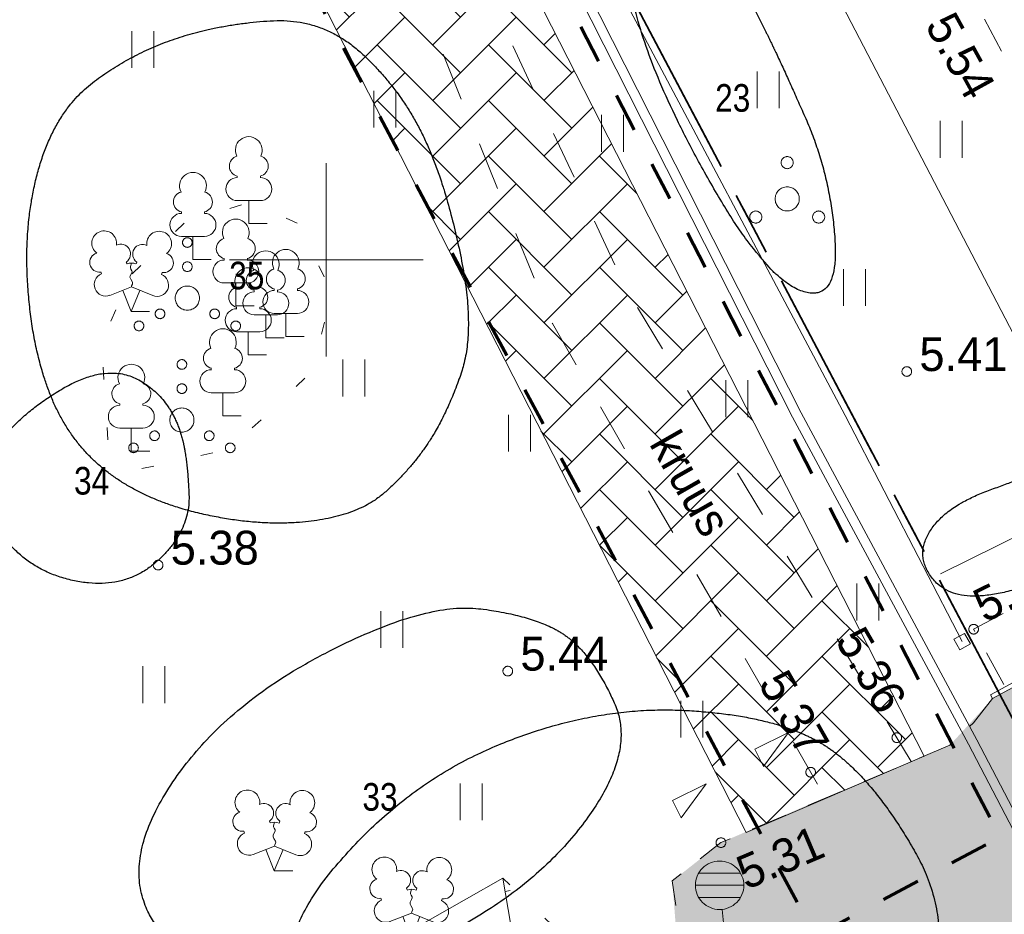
# Model space of a CAD drawing. Header units: metres. Extents: x 538891 to 1080079, y 6588829 to 13178720.
# Tile 248 of 256: x 540044 to 540064, y 6589086 to 6589105. Entities that reach past the tile are written whole.
import ezdxf

# ---------------------------------------------------------------- set-up
doc = ezdxf.new("R2010")
doc.units = ezdxf.units.M
doc.header["$LTSCALE"] = 0.4
for name, pattern in [('ASFBET', [3.125, 1.875, -1.25]), ('KATASTRIPIIR', [17.5, 10, -2.5, 2.5, -2.5]), ('KOLVIK', [3.125, 0.625, -2.5]), ('KRUUSKILL', [5, 2.5, -2.5]), ('NOLVAALL', [3, 0.5, -2.5]), ('VW-02 Medium Dashed', [4, 2, -2])]:
    doc.linetypes.add(name, pattern=pattern)
for name, color, linetype in [('DENDRO', 7, 'Continuous'), ('GEO', 7, 'Continuous'), ('KINO_ASENDIPLAAN', 7, 'Continuous'), ('KINO_PINNAKATTED 2', 7, 'Continuous'), ('TEED. LIIKLUS JA TEERAJATISED', 7, 'Continuous')]:
    doc.layers.add(name, color=color, linetype=linetype)
doc.styles.add('Arial Narrow', font='ARIALN.TTF')
doc.styles.add('HK Explorer Book', font='txt')
doc.linetypes.add('-K-', pattern='A,25,-2,-3.025171,["K",HK Explorer Book,S=3.5,R=0,X=-3.025171,Y=-1.75],-2.474829,25,-7.5', length=65)
doc.linetypes.add('-SK-', pattern='A,25,-0.25,-5.975415,["SK",HK Explorer Book,S=3.5,R=0,X=-5.975415,Y=-1.75],-1.274585,25,-7.5', length=65)
doc.linetypes.add('EP_KBL', pattern='A,0,[1,EP_KBL.shx,S=1,R=0,X=0,Y=-0.5],-18.999', length=18.999)
doc.linetypes.add('HEKK', pattern='A,0,[1,HEKK.shx,S=1,R=0,X=0,Y=-0.9],-10.4', length=10.4)
doc.linetypes.add('VO_AED', pattern='A,0,[1,VO_AED.shx,S=1,R=0,X=0,Y=-1.5],-26.4985', length=26.4985)

# ---------------------------------------------------------------- blocks, each defined once
blk = doc.blocks.new('VARPOS')
at = {"color": 7, "linetype": 'Continuous', "lineweight": 9}
for p, q in [((-0.25, 0.25), (-0.25, -0.25)), ((-0.25, 0.25), (0.25, 0.25)), ((0.25, 0.25), (0.25, -0.25)), ((-0.25, -0.25), (0.25, -0.25))]:
    blk.add_line(p, q, dxfattribs=at)
blk = doc.blocks.new('REKAEV')
at = {"color": 8, "linetype": 'Continuous', "lineweight": 9, "true_color": 0x7d7d7d}
for p, q in [((0.86, 0.5), (-0.86, 0.5)), ((-1, 0), (1, 0)), ((0.86, -0.5), (-0.86, -0.5))]:
    blk.add_line(p, q, dxfattribs=at)
at = {"color": 8, "linetype": 'Continuous', "lineweight": 9, "true_color": 0x7d7d7d, "flags": 128}
blk.add_lwpolyline([(1, 0), (0.995, -0.098), (0.981, -0.195), (0.957, -0.29), (0.924, -0.383), (0.882, -0.471), (0.831, -0.556), (0.773, -0.634), (0.707, -0.707), (0.634, -0.773), (0.556, -0.831), (0.471, -0.882), (0.383, -0.924), (0.29, -0.957), (0.195, -0.981), (0.098, -0.995), (0, -1), (-0.098, -0.995), (-0.195, -0.981), (-0.29, -0.957), (-0.383, -0.924), (-0.471, -0.882), (-0.556, -0.831), (-0.634, -0.773), (-0.707, -0.707), (-0.773, -0.634), (-0.831, -0.556), (-0.882, -0.471), (-0.924, -0.383), (-0.957, -0.29), (-0.981, -0.195), (-0.995, -0.098), (-1, 0), (-0.995, 0.098), (-0.981, 0.195), (-0.957, 0.29), (-0.924, 0.383), (-0.882, 0.471), (-0.831, 0.556), (-0.773, 0.634), (-0.707, 0.707), (-0.634, 0.773), (-0.556, 0.831), (-0.471, 0.882), (-0.383, 0.924), (-0.29, 0.957), (-0.195, 0.981), (-0.098, 0.995), (0, 1), (0.098, 0.995), (0.195, 0.981), (0.29, 0.957), (0.383, 0.924), (0.471, 0.882), (0.556, 0.831), (0.634, 0.773), (0.707, 0.707), (0.773, 0.634), (0.831, 0.556), (0.882, 0.471), (0.924, 0.383), (0.957, 0.29), (0.981, 0.195), (0.995, 0.098)], close=True, dxfattribs=at)
blk = doc.blocks.new('PQQSAS')
at = {"color": 252, "linetype": 'Continuous', "lineweight": 9, "true_color": 0x888888, "flags": 128}
for points in [[(0.25, 1.5), (0.249, 1.475), (0.245, 1.451), (0.239, 1.427), (0.231, 1.404), (0.22, 1.382), (0.208, 1.361), (0.193, 1.341), (0.177, 1.323), (0.159, 1.307), (0.139, 1.292), (0.118, 1.28), (0.096, 1.269), (0.073, 1.261), (0.049, 1.255), (0.025, 1.251), (0, 1.25), (-0.025, 1.251), (-0.049, 1.255), (-0.073, 1.261), (-0.096, 1.269), (-0.118, 1.28), (-0.139, 1.292), (-0.159, 1.307), (-0.177, 1.323), (-0.193, 1.341), (-0.208, 1.361), (-0.22, 1.382), (-0.231, 1.404), (-0.239, 1.427), (-0.245, 1.451), (-0.249, 1.475), (-0.25, 1.5), (-0.249, 1.525), (-0.245, 1.549), (-0.239, 1.573), (-0.231, 1.596), (-0.22, 1.618), (-0.208, 1.639), (-0.193, 1.659), (-0.177, 1.677), (-0.159, 1.693), (-0.139, 1.708), (-0.118, 1.72), (-0.096, 1.731), (-0.073, 1.739), (-0.049, 1.745), (-0.025, 1.749), (0, 1.75), (0.025, 1.749), (0.049, 1.745), (0.073, 1.739), (0.096, 1.731), (0.118, 1.72), (0.139, 1.708), (0.159, 1.693), (0.177, 1.677), (0.193, 1.659), (0.208, 1.639), (0.22, 1.618), (0.231, 1.596), (0.239, 1.573), (0.245, 1.549), (0.249, 1.525)], [(0.5, 0), (0.498, -0.049), (0.49, -0.098), (0.478, -0.145), (0.462, -0.191), (0.441, -0.236), (0.416, -0.278), (0.387, -0.317), (0.354, -0.354), (0.317, -0.387), (0.278, -0.416), (0.236, -0.441), (0.191, -0.462), (0.145, -0.478), (0.098, -0.49), (0.049, -0.498), (0, -0.5), (-0.049, -0.498), (-0.098, -0.49), (-0.145, -0.478), (-0.191, -0.462), (-0.236, -0.441), (-0.278, -0.416), (-0.317, -0.387), (-0.354, -0.354), (-0.387, -0.317), (-0.416, -0.278), (-0.441, -0.236), (-0.462, -0.191), (-0.478, -0.145), (-0.49, -0.098), (-0.498, -0.049), (-0.5, 0), (-0.498, 0.049), (-0.49, 0.098), (-0.478, 0.145), (-0.462, 0.191), (-0.441, 0.236), (-0.416, 0.278), (-0.387, 0.317), (-0.354, 0.354), (-0.317, 0.387), (-0.278, 0.416), (-0.236, 0.441), (-0.191, 0.462), (-0.145, 0.478), (-0.098, 0.49), (-0.049, 0.498), (0, 0.5), (0.049, 0.498), (0.098, 0.49), (0.145, 0.478), (0.191, 0.462), (0.236, 0.441), (0.278, 0.416), (0.317, 0.387), (0.354, 0.354), (0.387, 0.317), (0.416, 0.278), (0.441, 0.236), (0.462, 0.191), (0.478, 0.145), (0.49, 0.098), (0.498, 0.049)], [(-1.05, -0.75), (-1.051, -0.775), (-1.055, -0.799), (-1.061, -0.823), (-1.069, -0.846), (-1.08, -0.868), (-1.092, -0.889), (-1.107, -0.909), (-1.123, -0.927), (-1.141, -0.943), (-1.161, -0.958), (-1.182, -0.97), (-1.204, -0.981), (-1.227, -0.989), (-1.251, -0.995), (-1.275, -0.999), (-1.3, -1), (-1.325, -0.999), (-1.349, -0.995), (-1.373, -0.989), (-1.396, -0.981), (-1.418, -0.97), (-1.439, -0.958), (-1.459, -0.943), (-1.477, -0.927), (-1.493, -0.909), (-1.508, -0.889), (-1.52, -0.868), (-1.531, -0.846), (-1.539, -0.823), (-1.545, -0.799), (-1.549, -0.775), (-1.55, -0.75), (-1.549, -0.725), (-1.545, -0.701), (-1.539, -0.677), (-1.531, -0.654), (-1.52, -0.632), (-1.508, -0.611), (-1.493, -0.591), (-1.477, -0.573), (-1.459, -0.557), (-1.439, -0.542), (-1.418, -0.53), (-1.396, -0.519), (-1.373, -0.511), (-1.349, -0.505), (-1.325, -0.501), (-1.3, -0.5), (-1.275, -0.501), (-1.251, -0.505), (-1.227, -0.511), (-1.204, -0.519), (-1.182, -0.53), (-1.161, -0.542), (-1.141, -0.557), (-1.123, -0.573), (-1.107, -0.591), (-1.092, -0.611), (-1.08, -0.632), (-1.069, -0.654), (-1.061, -0.677), (-1.055, -0.701), (-1.051, -0.725)], [(1.55, -0.75), (1.549, -0.775), (1.545, -0.799), (1.539, -0.823), (1.531, -0.846), (1.52, -0.868), (1.508, -0.889), (1.493, -0.909), (1.477, -0.927), (1.459, -0.943), (1.439, -0.958), (1.418, -0.97), (1.396, -0.981), (1.373, -0.989), (1.349, -0.995), (1.325, -0.999), (1.3, -1), (1.275, -0.999), (1.251, -0.995), (1.227, -0.989), (1.204, -0.981), (1.182, -0.97), (1.161, -0.958), (1.141, -0.943), (1.123, -0.927), (1.107, -0.909), (1.092, -0.889), (1.08, -0.868), (1.069, -0.846), (1.061, -0.823), (1.055, -0.799), (1.051, -0.775), (1.05, -0.75), (1.051, -0.725), (1.055, -0.701), (1.061, -0.677), (1.069, -0.654), (1.08, -0.632), (1.092, -0.611), (1.107, -0.591), (1.123, -0.573), (1.141, -0.557), (1.161, -0.542), (1.182, -0.53), (1.204, -0.519), (1.227, -0.511), (1.251, -0.505), (1.275, -0.501), (1.3, -0.5), (1.325, -0.501), (1.349, -0.505), (1.373, -0.511), (1.396, -0.519), (1.418, -0.53), (1.439, -0.542), (1.459, -0.557), (1.477, -0.573), (1.493, -0.591), (1.508, -0.611), (1.52, -0.632), (1.531, -0.654), (1.539, -0.677), (1.545, -0.701), (1.549, -0.725)]]:
    blk.add_lwpolyline(points, close=True, dxfattribs=at)
blk = doc.blocks.new('LEHTP2')
at = {"color": 252, "linetype": 'Continuous', "lineweight": 9, "true_color": 0x888888}
for p, q in [((-0.17, 1.98), (-0.2, 2.05)), ((0.2, 1.97), (0.23, 2.05)), ((-1.23, 1.56), (-1.26, 1.64)), ((1.25, 1.54), (1.28, 1.62)), ((-0.88, 0.67), (0.01, 1.02)), ((0, 0), (-0.35, 0.88)), ((0, 0), (0.36, 0.88)), ((0.01, 1.02), (0.89, 0.66)), ((0.76, 0), (0, 0))]:
    blk.add_line(p, q, dxfattribs=at)
at = {"color": 252, "linetype": 'Continuous', "lineweight": 9, "true_color": 0x888888, "flags": 128}
blk.add_lwpolyline([(0.01, 2.01), (-0.03, 1.86), (-0.03, 1.82), (-0.01, 1.76), (0.03, 1.69), (0.04, 1.65), (0.01, 1.58), (-0.04, 1.48), (-0.05, 1.43), (-0.04, 1.4), (-0.02, 1.34), (0.05, 1.22), (0.06, 1.18), (0.05, 1.14), (0.02, 1.07), (0.01, 1.02)], dxfattribs=at)
at = {"color": 252, "linetype": 'Continuous', "lineweight": 9, "true_color": 0x888888}
for centre, radius, start, end in [((-1.114, 2.828), 0.512, 111.5027, 232.5173), ((-1.114, 2.828), 0.512, 350.4856, 111.5002), ((1.158, 2.811), 0.512, 67.6168, 188.6314), ((1.158, 2.811), 0.512, 306.5997, 67.6143), ((-0.429, 2.384), 0.403, 305.1345, 116.705), ((0.465, 2.377), 0.403, 62.412, 233.9825), ((-1.312, 2.036), 0.403, 106.2979, 277.8684), ((1.344, 2.015), 0.403, 261.2486, 72.8191), ((0.008, 1.535), 0.475, 66.7655, 111.5015), ((-1.053, 1.117), 0.475, 111.5014, 291.5004), ((1.07, 1.101), 0.475, 247.6166, 67.6155)]:
    blk.add_arc(centre, radius, start, end, dxfattribs=at)
blk = doc.blocks.new('LEHTP1')
at = {"color": 252, "linetype": 'Continuous', "lineweight": 9, "true_color": 0x888888}
for p, q in [((-0.48, 1.96), (-0.48, 1.9)), ((0.48, 1.96), (0.48, 1.9)), ((0.48, 0.95), (-0.48, 0.95)), ((0, 0), (0, 0.95)), ((0.76, 0), (0, 0))]:
    blk.add_line(p, q, dxfattribs=at)
for centre, radius, start, end in [((0, 3.04), 0.554, 332.5799, 207.4201), ((-0.38, 2.375), 0.425, 105.2441, 257.079), ((0.38, 2.375), 0.425, 282.921, 74.7559), ((-0.475, 1.425), 0.475, 90, 270), ((0.475, 1.425), 0.475, 270, 90)]:
    blk.add_arc(centre, radius, start, end, dxfattribs=at)
blk = doc.blocks.new('VKORIS')
at = {"color": 7, "linetype": 'Continuous', "lineweight": 9}
for p, q in [((0, 4), (0, -4)), ((-4, 0), (4, 0))]:
    blk.add_line(p, q, dxfattribs=at)
blk = doc.blocks.new('VQSA')
at = {"color": 7, "linetype": 'Continuous', "lineweight": 9, "flags": 128}
for points in [[(0.2, 2.3), (0.199, 2.28), (0.196, 2.261), (0.191, 2.242), (0.185, 2.223), (0.176, 2.206), (0.166, 2.189), (0.155, 2.173), (0.141, 2.159), (0.127, 2.145), (0.111, 2.134), (0.094, 2.124), (0.077, 2.115), (0.058, 2.109), (0.039, 2.104), (0.02, 2.101), (0, 2.1), (-0.02, 2.101), (-0.039, 2.104), (-0.058, 2.109), (-0.077, 2.115), (-0.094, 2.124), (-0.111, 2.134), (-0.127, 2.145), (-0.141, 2.159), (-0.155, 2.173), (-0.166, 2.189), (-0.176, 2.206), (-0.185, 2.223), (-0.191, 2.242), (-0.196, 2.261), (-0.199, 2.28), (-0.2, 2.3), (-0.199, 2.32), (-0.196, 2.339), (-0.191, 2.358), (-0.185, 2.377), (-0.176, 2.394), (-0.166, 2.411), (-0.155, 2.427), (-0.141, 2.441), (-0.127, 2.455), (-0.111, 2.466), (-0.094, 2.476), (-0.077, 2.485), (-0.058, 2.491), (-0.039, 2.496), (-0.02, 2.499), (0, 2.5), (0.02, 2.499), (0.039, 2.496), (0.058, 2.491), (0.077, 2.485), (0.094, 2.476), (0.111, 2.466), (0.127, 2.455), (0.141, 2.441), (0.155, 2.427), (0.166, 2.411), (0.176, 2.394), (0.185, 2.377), (0.191, 2.358), (0.196, 2.339), (0.199, 2.32)], [(0.2, 1.3), (0.199, 1.28), (0.196, 1.261), (0.191, 1.242), (0.185, 1.223), (0.176, 1.206), (0.166, 1.189), (0.155, 1.173), (0.141, 1.159), (0.127, 1.145), (0.111, 1.134), (0.094, 1.124), (0.077, 1.115), (0.058, 1.109), (0.039, 1.104), (0.02, 1.101), (0, 1.1), (-0.02, 1.101), (-0.039, 1.104), (-0.058, 1.109), (-0.077, 1.115), (-0.094, 1.124), (-0.111, 1.134), (-0.127, 1.145), (-0.141, 1.159), (-0.155, 1.173), (-0.166, 1.189), (-0.176, 1.206), (-0.185, 1.223), (-0.191, 1.242), (-0.196, 1.261), (-0.199, 1.28), (-0.2, 1.3), (-0.199, 1.32), (-0.196, 1.339), (-0.191, 1.358), (-0.185, 1.377), (-0.176, 1.394), (-0.166, 1.411), (-0.155, 1.427), (-0.141, 1.441), (-0.127, 1.455), (-0.111, 1.466), (-0.094, 1.476), (-0.077, 1.485), (-0.058, 1.491), (-0.039, 1.496), (-0.02, 1.499), (0, 1.5), (0.02, 1.499), (0.039, 1.496), (0.058, 1.491), (0.077, 1.485), (0.094, 1.476), (0.111, 1.466), (0.127, 1.455), (0.141, 1.441), (0.155, 1.427), (0.166, 1.411), (0.176, 1.394), (0.185, 1.377), (0.191, 1.358), (0.196, 1.339), (0.199, 1.32)], [(0.5, 0), (0.498, -0.049), (0.49, -0.098), (0.478, -0.145), (0.462, -0.191), (0.441, -0.236), (0.416, -0.278), (0.387, -0.317), (0.354, -0.354), (0.317, -0.387), (0.278, -0.416), (0.236, -0.441), (0.191, -0.462), (0.145, -0.478), (0.098, -0.49), (0.049, -0.498), (0, -0.5), (-0.049, -0.498), (-0.098, -0.49), (-0.145, -0.478), (-0.191, -0.462), (-0.236, -0.441), (-0.278, -0.416), (-0.317, -0.387), (-0.354, -0.354), (-0.387, -0.317), (-0.416, -0.278), (-0.441, -0.236), (-0.462, -0.191), (-0.478, -0.145), (-0.49, -0.098), (-0.498, -0.049), (-0.5, 0), (-0.498, 0.049), (-0.49, 0.098), (-0.478, 0.145), (-0.462, 0.191), (-0.441, 0.236), (-0.416, 0.278), (-0.387, 0.317), (-0.354, 0.354), (-0.317, 0.387), (-0.278, 0.416), (-0.236, 0.441), (-0.191, 0.462), (-0.145, 0.478), (-0.098, 0.49), (-0.049, 0.498), (0, 0.5), (0.049, 0.498), (0.098, 0.49), (0.145, 0.478), (0.191, 0.462), (0.236, 0.441), (0.278, 0.416), (0.317, 0.387), (0.354, 0.354), (0.387, 0.317), (0.416, 0.278), (0.441, 0.236), (0.462, 0.191), (0.478, 0.145), (0.49, 0.098), (0.498, 0.049)], [(-0.93, -0.65), (-0.931, -0.67), (-0.934, -0.689), (-0.939, -0.708), (-0.945, -0.727), (-0.954, -0.744), (-0.964, -0.761), (-0.975, -0.777), (-0.989, -0.791), (-1.003, -0.805), (-1.019, -0.816), (-1.036, -0.826), (-1.053, -0.835), (-1.072, -0.841), (-1.091, -0.846), (-1.11, -0.849), (-1.13, -0.85), (-1.15, -0.849), (-1.169, -0.846), (-1.188, -0.841), (-1.207, -0.835), (-1.224, -0.826), (-1.241, -0.816), (-1.257, -0.805), (-1.271, -0.791), (-1.285, -0.777), (-1.296, -0.761), (-1.306, -0.744), (-1.315, -0.727), (-1.321, -0.708), (-1.326, -0.689), (-1.329, -0.67), (-1.33, -0.65), (-1.329, -0.63), (-1.326, -0.611), (-1.321, -0.592), (-1.315, -0.573), (-1.306, -0.556), (-1.296, -0.539), (-1.285, -0.523), (-1.271, -0.509), (-1.257, -0.495), (-1.241, -0.484), (-1.224, -0.474), (-1.207, -0.465), (-1.188, -0.459), (-1.169, -0.454), (-1.15, -0.451), (-1.13, -0.45), (-1.11, -0.451), (-1.091, -0.454), (-1.072, -0.459), (-1.053, -0.465), (-1.036, -0.474), (-1.019, -0.484), (-1.003, -0.495), (-0.989, -0.509), (-0.975, -0.523), (-0.964, -0.539), (-0.954, -0.556), (-0.945, -0.573), (-0.939, -0.592), (-0.934, -0.611), (-0.931, -0.63)], [(1.33, -0.65), (1.329, -0.67), (1.326, -0.689), (1.321, -0.708), (1.315, -0.727), (1.306, -0.744), (1.296, -0.761), (1.285, -0.777), (1.271, -0.791), (1.257, -0.805), (1.241, -0.816), (1.224, -0.826), (1.207, -0.835), (1.188, -0.841), (1.169, -0.846), (1.15, -0.849), (1.13, -0.85), (1.11, -0.849), (1.091, -0.846), (1.072, -0.841), (1.053, -0.835), (1.036, -0.826), (1.019, -0.816), (1.003, -0.805), (0.989, -0.791), (0.975, -0.777), (0.964, -0.761), (0.954, -0.744), (0.945, -0.727), (0.939, -0.708), (0.934, -0.689), (0.931, -0.67), (0.93, -0.65), (0.931, -0.63), (0.934, -0.611), (0.939, -0.592), (0.945, -0.573), (0.954, -0.556), (0.964, -0.539), (0.975, -0.523), (0.989, -0.509), (1.003, -0.495), (1.019, -0.484), (1.036, -0.474), (1.053, -0.465), (1.072, -0.459), (1.091, -0.454), (1.11, -0.451), (1.13, -0.45), (1.15, -0.451), (1.169, -0.454), (1.188, -0.459), (1.207, -0.465), (1.224, -0.474), (1.241, -0.484), (1.257, -0.495), (1.271, -0.509), (1.285, -0.523), (1.296, -0.539), (1.306, -0.556), (1.315, -0.573), (1.321, -0.592), (1.326, -0.611), (1.329, -0.63)], [(-1.8, -1.15), (-1.801, -1.17), (-1.804, -1.189), (-1.809, -1.208), (-1.815, -1.227), (-1.824, -1.244), (-1.834, -1.261), (-1.845, -1.277), (-1.859, -1.291), (-1.873, -1.305), (-1.889, -1.316), (-1.906, -1.326), (-1.923, -1.335), (-1.942, -1.341), (-1.961, -1.346), (-1.98, -1.349), (-2, -1.35), (-2.02, -1.349), (-2.039, -1.346), (-2.058, -1.341), (-2.077, -1.335), (-2.094, -1.326), (-2.111, -1.316), (-2.127, -1.305), (-2.141, -1.291), (-2.155, -1.277), (-2.166, -1.261), (-2.176, -1.244), (-2.185, -1.227), (-2.191, -1.208), (-2.196, -1.189), (-2.199, -1.17), (-2.2, -1.15), (-2.199, -1.13), (-2.196, -1.111), (-2.191, -1.092), (-2.185, -1.073), (-2.176, -1.056), (-2.166, -1.039), (-2.155, -1.023), (-2.141, -1.009), (-2.127, -0.995), (-2.111, -0.984), (-2.094, -0.974), (-2.077, -0.965), (-2.058, -0.959), (-2.039, -0.954), (-2.02, -0.951), (-2, -0.95), (-1.98, -0.951), (-1.961, -0.954), (-1.942, -0.959), (-1.923, -0.965), (-1.906, -0.974), (-1.889, -0.984), (-1.873, -0.995), (-1.859, -1.009), (-1.845, -1.023), (-1.834, -1.039), (-1.824, -1.056), (-1.815, -1.073), (-1.809, -1.092), (-1.804, -1.111), (-1.801, -1.13)], [(2.2, -1.15), (2.199, -1.17), (2.196, -1.189), (2.191, -1.208), (2.185, -1.227), (2.176, -1.244), (2.166, -1.261), (2.155, -1.277), (2.141, -1.291), (2.127, -1.305), (2.111, -1.316), (2.094, -1.326), (2.077, -1.335), (2.058, -1.341), (2.039, -1.346), (2.02, -1.349), (2, -1.35), (1.98, -1.349), (1.961, -1.346), (1.942, -1.341), (1.923, -1.335), (1.906, -1.326), (1.889, -1.316), (1.873, -1.305), (1.859, -1.291), (1.845, -1.277), (1.834, -1.261), (1.824, -1.244), (1.815, -1.227), (1.809, -1.208), (1.804, -1.189), (1.801, -1.17), (1.8, -1.15), (1.801, -1.13), (1.804, -1.111), (1.809, -1.092), (1.815, -1.073), (1.824, -1.056), (1.834, -1.039), (1.845, -1.023), (1.859, -1.009), (1.873, -0.995), (1.889, -0.984), (1.906, -0.974), (1.923, -0.965), (1.942, -0.959), (1.961, -0.954), (1.98, -0.951), (2, -0.95), (2.02, -0.951), (2.039, -0.954), (2.058, -0.959), (2.077, -0.965), (2.094, -0.974), (2.111, -0.984), (2.127, -0.995), (2.141, -1.009), (2.155, -1.023), (2.166, -1.039), (2.176, -1.056), (2.185, -1.073), (2.191, -1.092), (2.196, -1.111), (2.199, -1.13)]]:
    blk.add_lwpolyline(points, close=True, dxfattribs=at)
blk = doc.blocks.new('HEIN')
at = {"color": 7, "linetype": 'Continuous', "lineweight": 9}
for p, q in [((-0.455, 0.761), (-0.455, -0.761)), ((0.455, 0.761), (0.455, -0.761))]:
    blk.add_line(p, q, dxfattribs=at)

msp = doc.modelspace()

# ---------------------------------------------------------------- hatches: boundary and pattern name
at = {"layer": 'KINO_PINNAKATTED 2', "linetype": 'Continuous', "lineweight": 0, "true_color": 0x919ea7}
h = msp.add_hatch(color=253, dxfattribs=at)
edge = h.paths.add_edge_path()
edge.add_line((540056.8358, 6589068.4128), (540063.1065, 6589072.2797))
edge.add_line((540063.1065, 6589072.2797), (540069.4225, 6589076.1745))
edge.add_line((540069.4225, 6589076.1745), (540067.132, 6589080.378))
edge.add_line((540067.132, 6589080.378), (540068.15, 6589082.638))
edge.add_line((540068.15, 6589082.638), (540071.1257, 6589077.2248))
edge.add_line((540071.1257, 6589077.2248), (540075.4585, 6589079.8966))
edge.add_line((540075.4585, 6589079.8966), (540074.162, 6589082.318))
edge.add_arc((540075.924, 6589083.2202), 1.9795, 114.88413, 207.11572, ccw=False)
edge.add_line((540075.091, 6589085.016), (540077.3764, 6589086.2323))
edge.add_line((540077.3764, 6589086.2323), (540074.1413, 6589091.9327))
edge.add_line((540074.1413, 6589091.9327), (540065.6675, 6589087.385))
edge.add_line((540065.6675, 6589087.385), (540065.411, 6589087.8643))
edge.add_line((540065.411, 6589087.8643), (540073.8733, 6589092.4049))
edge.add_line((540073.8733, 6589092.4049), (540072.1617, 6589095.4209))
edge.add_line((540072.1617, 6589095.4209), (540063.7752, 6589090.9269))
edge.add_line((540063.7752, 6589090.9269), (540062.893, 6589089.965))
edge.add_line((540062.893, 6589089.965), (540059.9562, 6589088.7263))
edge.add_line((540059.9562, 6589088.7263), (540058.159, 6589087.948))
edge.add_line((540058.159, 6589087.948), (540057.153, 6589087.155))
edge.add_line((540057.153, 6589087.155), (540057.376, 6589084.262))
edge.add_line((540057.376, 6589084.262), (540057.1681, 6589080.8508))
edge.add_line((540057.1681, 6589080.8508), (540056.768, 6589074.6283))
edge.add_line((540056.768, 6589074.6283), (540056.8358, 6589068.4128))
at = {"layer": 'TEED. LIIKLUS JA TEERAJATISED', "linetype": 'Continuous', "lineweight": 5}
h = msp.add_hatch(dxfattribs=at)
h.set_pattern_fill('AR-HBONE', style=0, pattern_type=2)
h.set_pattern_definition([(45, (0, 0), (0, 1.1494727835), [2.4384, -0.8128]), (135, (0.5747, 0.5747), (2e-16, 1.1494727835), [2.4384, -0.8128])])
h.paths.add_polyline_path([(540003.9398, 6589171.7532), (540005.0996, 6589169.4809), (540024.0026, 6589164.8907), (540062.3606, 6589089.7382), (540058.6771, 6589088.1564), (540021.6213, 6589160.7575), (540002.7183, 6589165.3477), (540000.3771, 6589169.9348)])

# ---------------------------------------------------------------- linework, layer by layer
at = {"layer": 'DENDRO', "color": 82, "linetype": 'Continuous', "lineweight": 25, "true_color": 0x33cc00}
for points in [[(540059.0408, 6589104.8117), (540058.7129, 6589105.4703), (540057.8541, 6589106.9309), (540056.6589, 6589107.3579), (540056.0759, 6589106.1317), (540056.9459, 6589103.318), (540059.1068, 6589099.584), (540060.6026, 6589099.1103), (540060.4238, 6589101.7653), (540059.3688, 6589104.1531), (540059.0408, 6589104.8117)], [(540052.0301, 6589102.5037), (540051.5672, 6589103.4949), (540049.9318, 6589105.0149), (540047.7377, 6589104.8707), (540045.9408, 6589104.2485), (540044.4377, 6589103.1118), (540043.7467, 6589100.8993), (540043.9014, 6589098.2116), (540044.6837, 6589096.2235), (540046.2613, 6589095.0073), (540048.6536, 6589094.4712), (540050.6725, 6589094.7152), (540051.735, 6589095.6531), (540052.4848, 6589096.7849), (540053.0865, 6589098.5184), (540052.4929, 6589101.5125), (540052.0301, 6589102.5037)], [(540065.8617, 6589095.9406), (540065.5302, 6589095.9397), (540064.5532, 6589095.5472), (540062.8023, 6589094.9027), (540062.158, 6589093.872), (540062.9315, 6589092.9184), (540064.7895, 6589093.2678), (540066.7896, 6589094.6147), (540067.2058, 6589095.5547), (540066.1933, 6589095.9415), (540065.8617, 6589095.9406)], [(540054.9415, 6589092.2318), (540054.3774, 6589092.6311), (540051.993, 6589092.9359), (540047.6954, 6589090.6502), (540045.6273, 6589087.2296), (540047.581, 6589084.9417), (540050.5902, 6589085.1224), (540054.3008, 6589086.9741), (540056.41, 6589089.8249), (540055.5056, 6589091.8325), (540054.9415, 6589092.2318)]]:
    msp.add_open_spline(points, degree=2, dxfattribs=at)
at = {"layer": 'DENDRO', "color": 23, "linetype": 'Continuous', "lineweight": 30, "true_color": 0xcc7f66}
msp.add_open_spline([(540047.0232, 6589096.2993), (540046.8076, 6589097.1216), (540045.48, 6589097.8895), (540043.5674, 6589096.756), (540042.6501, 6589095.2963), (540043.7671, 6589093.5761), (540045.8195, 6589093.1495), (540047.1912, 6589094.3916), (540047.1309, 6589095.8881), (540047.0232, 6589096.2993)], degree=2, dxfattribs=at)
at = {"layer": 'DENDRO', "color": 30, "linetype": 'Continuous', "lineweight": 25, "true_color": 0xff7f00}
msp.add_open_spline([(540060.2389, 6589089.9986), (540059.243, 6589090.5958), (540055.4831, 6589090.7738), (540051.5335, 6589089.1225), (540048.5726, 6589085.4563), (540050.7006, 6589081.8337), (540056.4968, 6589079.434), (540061.4885, 6589081.7292), (540063.1234, 6589086.0834), (540061.2349, 6589089.4014), (540060.2389, 6589089.9986)], degree=2, dxfattribs=at)
at = {"layer": 'GEO', "color": 8, "linetype": '-K-', "lineweight": 9, "true_color": 0x7d7d7d}
msp.add_line((540057.6577, 6589111.0484), (540064.6607, 6589097.5829), dxfattribs=at)
at = {"layer": 'GEO', "color": 8, "linetype": 'HEKK', "lineweight": 9, "true_color": 0x7d7d7d}
msp.add_line((540062.7009, 6589093.506), (540066.808, 6589095.554), dxfattribs=at)
at = {"layer": 'GEO', "color": 8, "linetype": 'Continuous', "lineweight": 9, "true_color": 0x7d7d7d}
msp.add_line((540053.6979, 6589086.9381), (540053.8003, 6589086.9555), dxfattribs=at)
at = {"layer": 'GEO', "color": 8, "linetype": '-SK-', "lineweight": 9, "true_color": 0x7d7d7d}
msp.add_line((540058.1837, 6589086.5687), (540058.7789, 6589080.8466), dxfattribs=at)
at = {"layer": 'GEO', "color": 35, "linetype": 'KATASTRIPIIR', "lineweight": 35, "true_color": 0xb1703a, "flags": 128}
for points in [[(539909.52, 6589298.37), (539963.84, 6589287.14), (540025.24, 6589164.24), (540045.59, 6589125.76), (540065.9, 6589087.26), (540023.2, 6589062.87), (539981.09, 6589035.92), (539947.18, 6589014.22), (539893.01, 6589114.94), (539881.52, 6589108.74), (539808.69, 6589244.05), (539909.52, 6589298.37)], [(540045.59, 6589125.76), (540080.81, 6589144.62), (540101.23, 6589106.53), (540090.07, 6589100.44), (540065.9, 6589087.26), (540045.59, 6589125.76)]]:
    msp.add_lwpolyline(points, dxfattribs=at)
at = {"layer": 'GEO', "color": 8, "linetype": 'KRUUSKILL', "lineweight": 9, "true_color": 0x7d7d7d, "flags": 128}
for points in [[(539974.869, 6589265.755), (539979.664, 6589255.856), (539984.266, 6589246.293), (539989.297, 6589234.798), (539993.556, 6589225.615), (539998.483, 6589216.602), (540002.83, 6589207.028), (540010.129, 6589188.844), (540012.211, 6589183.329), (540015.762, 6589172.971), (540017.457, 6589169.003), (540018.539, 6589167.079), (540019.941, 6589165.366), (540021.7546, 6589164.0524), (540023.268, 6589162.437), (540024.542, 6589161.3574), (540025.55, 6589159.705), (540030.591, 6589150.52), (540036.858, 6589138.632), (540042.841, 6589128.436), (540043.682, 6589128.23), (540043.933, 6589128.433), (540044.491, 6589127.313), (540044.251, 6589127.281), (540043.687, 6589126.589), (540047.192, 6589118.479), (540052.287, 6589107.785), (540056.184, 6589099.43), (540062.0927, 6589089.624)], [(540011.3613, 6589041.2888), (539999.483, 6589044.037), (539990.951, 6589046.294), (539987.7943, 6589047.9069), (539986.231, 6589049.936), (539984.1061, 6589052.6793), (539981.225, 6589055.25), (539977.2641, 6589058.022), (539974.211, 6589059.138), (539971.788, 6589059.12), (539966.203, 6589057.671), (539961.8283, 6589055.5089), (539959.112, 6589053.188), (539955.9635, 6589050.8433), (539953.982, 6589048.674), (539950.608, 6589044.52), (539948.3182, 6589041.5698), (539946.862, 6589038.507), (539945.0154, 6589034.422), (539944.316, 6589029.874), (539944.073, 6589029.1858), (539943.744, 6589028.809), (539940.711, 6589030.749), (539937.954, 6589032.915), (539936.298, 6589034.783), (539933.6106, 6589038.5593), (539931.528, 6589042.727), (539930.229, 6589044.808), (539927.706, 6589048.698), (539926.029, 6589051.324), (539921.171, 6589059.547), (539916.928, 6589068.562), (539912.006, 6589078.713), (539910.547, 6589081.751), (539907.786, 6589087.655), (539906.536, 6589090.686), (539903.496, 6589097.44), (539902.5, 6589099.896), (539902.2698, 6589101.4471), (539902.613, 6589102.535), (539904.397, 6589103.623), (539913.397, 6589109.076), (539921.385, 6589113.409), (539927.653, 6589116.602), (539936.873, 6589121.343), (539945.3, 6589125.43), (539954.952, 6589130.091), (539964.519, 6589135.032), (539971.392, 6589138.321), (539984.191, 6589145.409), (539995.965, 6589151.917), (540000.519, 6589154.727), (540005.726, 6589157.923), (540013.561, 6589161.983), (540015.7022, 6589162.6155), (540018.399, 6589162.651), (540019.6998, 6589162.2786), (540020.831, 6589161.601), (540022.5567, 6589160.4756), (540023.816, 6589158.665), (540029.352, 6589149.619), (540035.451, 6589138.052), (540041.461, 6589127.083), (540046.1, 6589117.906), (540051.276, 6589107.053), (540054.675, 6589098.684), (540060.3216, 6589088.8694)]]:
    msp.add_lwpolyline(points, dxfattribs=at)
at = {"layer": 'GEO', "color": 8, "linetype": 'EP_KBL', "lineweight": 9, "true_color": 0x7d7d7d, "flags": 128}
for points in [[(540070.2137, 6589076.6623), (540068.24, 6589080.4651), (540063.2757, 6589089.9831), (540059.6373, 6589096.7468), (540055.2162, 6589105.485), (540049.353, 6589116.354), (540043.5928, 6589127.563), (540040.0701, 6589134.1685), (540035.3583, 6589143.0035), (540029.4492, 6589154.3037), (540024.3378, 6589163.9425), (540023.4448, 6589165.7696), (540020.9221, 6589170.75), (540015.2971, 6589181.855), (540014.9115, 6589186.2296), (540016.4387, 6589186.8531), (540018.0465, 6589185.3638), (540018.8023, 6589183.9013), (540023.1303, 6589175.5265)], [(540070.3844, 6589076.7676), (540068.4174, 6589080.5575), (540063.4524, 6589090.0767), (540059.8146, 6589096.8393), (540055.3935, 6589105.5777), (540049.53, 6589116.4472), (540043.77, 6589127.6558), (540040.2465, 6589134.2626), (540035.5351, 6589143.0969), (540029.6262, 6589154.3968), (540024.5161, 6589164.0333), (540023.6239, 6589165.8587), (540021.1006, 6589170.8404), (540015.493, 6589181.911), (540015.1237, 6589186.1002), (540016.3893, 6589186.6169), (540017.8849, 6589185.2409), (540018.6246, 6589183.8095), (540022.9509, 6589175.4381)]]:
    msp.add_lwpolyline(points, dxfattribs=at)
at = {"layer": 'GEO', "color": 8, "linetype": 'VO_AED', "lineweight": 9, "true_color": 0x7d7d7d, "flags": 128}
msp.add_lwpolyline([(540044.491, 6589127.313), (540048.844, 6589119.236), (540055.866, 6589105.942), (540060.729, 6589096.78), (540063.146, 6589092.105)], dxfattribs=at)
at = {"layer": 'GEO', "color": 8, "linetype": 'ASFBET', "lineweight": 9, "true_color": 0x7d7d7d, "flags": 128}
for points in [[(540072.355, 6589095.523), (540069.431, 6589093.979), (540064.476, 6589103.345), (540057.642, 6589116.22), (540053.13, 6589124.8), (540054.1719, 6589125.3495)], [(540064.005, 6589091.215), (540063.383, 6589092.362), (540066.847, 6589094.21), (540067.6704, 6589093.1347)], [(540063.7752, 6589090.9269), (540063.383, 6589090.427), (540062.893, 6589089.965), (540058.159, 6589087.948), (540057.153, 6589087.155), (540057.3394, 6589085.8141), (540057.376, 6589084.262), (540057.3031, 6589082.6876), (540056.984, 6589078.346), (540056.696, 6589073.389), (540056.844, 6589068.1188)]]:
    msp.add_lwpolyline(points, dxfattribs=at)
at = {"layer": 'GEO', "color": 252, "linetype": 'KOLVIK', "lineweight": 9, "true_color": 0x888888, "flags": 128}
msp.add_lwpolyline([(540045.9859, 6589099.7104), (540047.0854, 6589100.7833), (540048.4241, 6589101.1935), (540049.4237, 6589100.7477), (540050.1199, 6589099.3208), (540049.7093, 6589097.6979), (540048.0124, 6589096.0891), (540046.1738, 6589095.6789), (540045.4955, 6589096.0891), (540045.3527, 6589098.3007), (540045.9859, 6589099.7104)], dxfattribs=at)
at = {"layer": 'GEO', "color": 8, "linetype": 'Continuous', "lineweight": 9, "true_color": 0x7d7d7d, "flags": 128}
for points in [[(540062.101, 6589097.691), (540062.1005, 6589097.6812), (540062.0991, 6589097.6715), (540062.0967, 6589097.662), (540062.0934, 6589097.6527), (540062.0892, 6589097.6439), (540062.0841, 6589097.6354), (540062.0783, 6589097.6276), (540062.0717, 6589097.6203), (540062.0644, 6589097.6137), (540062.0566, 6589097.6079), (540062.0481, 6589097.6028), (540062.0393, 6589097.5986), (540062.03, 6589097.5953), (540062.0205, 6589097.5929), (540062.0108, 6589097.5915), (540062.001, 6589097.591), (540061.9912, 6589097.5915), (540061.9815, 6589097.5929), (540061.972, 6589097.5953), (540061.9627, 6589097.5986), (540061.9539, 6589097.6028), (540061.9454, 6589097.6079), (540061.9376, 6589097.6137), (540061.9303, 6589097.6203), (540061.9237, 6589097.6276), (540061.9179, 6589097.6354), (540061.9128, 6589097.6439), (540061.9086, 6589097.6527), (540061.9053, 6589097.662), (540061.9029, 6589097.6715), (540061.9015, 6589097.6812), (540061.901, 6589097.691), (540061.9015, 6589097.7008), (540061.9029, 6589097.7105), (540061.9053, 6589097.72), (540061.9086, 6589097.7293), (540061.9128, 6589097.7381), (540061.9179, 6589097.7466), (540061.9237, 6589097.7544), (540061.9303, 6589097.7617), (540061.9376, 6589097.7683), (540061.9454, 6589097.7741), (540061.9539, 6589097.7792), (540061.9627, 6589097.7834), (540061.972, 6589097.7867), (540061.9815, 6589097.7891), (540061.9912, 6589097.7905), (540062.001, 6589097.791), (540062.0108, 6589097.7905), (540062.0205, 6589097.7891), (540062.03, 6589097.7867), (540062.0393, 6589097.7834), (540062.0481, 6589097.7792), (540062.0566, 6589097.7741), (540062.0644, 6589097.7683), (540062.0717, 6589097.7617), (540062.0783, 6589097.7544), (540062.0841, 6589097.7466), (540062.0892, 6589097.7381), (540062.0934, 6589097.7293), (540062.0967, 6589097.72), (540062.0991, 6589097.7105), (540062.1005, 6589097.7008)], [(540046.623, 6589093.688), (540046.6225, 6589093.6782), (540046.6211, 6589093.6685), (540046.6187, 6589093.659), (540046.6154, 6589093.6497), (540046.6112, 6589093.6409), (540046.6061, 6589093.6324), (540046.6003, 6589093.6246), (540046.5937, 6589093.6173), (540046.5864, 6589093.6107), (540046.5786, 6589093.6049), (540046.5701, 6589093.5998), (540046.5613, 6589093.5956), (540046.552, 6589093.5923), (540046.5425, 6589093.5899), (540046.5328, 6589093.5885), (540046.523, 6589093.588), (540046.5132, 6589093.5885), (540046.5035, 6589093.5899), (540046.494, 6589093.5923), (540046.4847, 6589093.5956), (540046.4759, 6589093.5998), (540046.4674, 6589093.6049), (540046.4596, 6589093.6107), (540046.4523, 6589093.6173), (540046.4457, 6589093.6246), (540046.4399, 6589093.6324), (540046.4348, 6589093.6409), (540046.4306, 6589093.6497), (540046.4273, 6589093.659), (540046.4249, 6589093.6685), (540046.4235, 6589093.6782), (540046.423, 6589093.688), (540046.4235, 6589093.6978), (540046.4249, 6589093.7075), (540046.4273, 6589093.717), (540046.4306, 6589093.7263), (540046.4348, 6589093.7351), (540046.4399, 6589093.7436), (540046.4457, 6589093.7514), (540046.4523, 6589093.7587), (540046.4596, 6589093.7653), (540046.4674, 6589093.7711), (540046.4759, 6589093.7762), (540046.4847, 6589093.7804), (540046.494, 6589093.7837), (540046.5035, 6589093.7861), (540046.5132, 6589093.7875), (540046.523, 6589093.788), (540046.5328, 6589093.7875), (540046.5425, 6589093.7861), (540046.552, 6589093.7837), (540046.5613, 6589093.7804), (540046.5701, 6589093.7762), (540046.5786, 6589093.7711), (540046.5864, 6589093.7653), (540046.5937, 6589093.7587), (540046.6003, 6589093.7514), (540046.6061, 6589093.7436), (540046.6112, 6589093.7351), (540046.6154, 6589093.7263), (540046.6187, 6589093.717), (540046.6211, 6589093.7075), (540046.6225, 6589093.6978)], [(540063.483, 6589092.362), (540063.4825, 6589092.3522), (540063.4811, 6589092.3425), (540063.4787, 6589092.333), (540063.4754, 6589092.3237), (540063.4712, 6589092.3149), (540063.4661, 6589092.3064), (540063.4603, 6589092.2986), (540063.4537, 6589092.2913), (540063.4464, 6589092.2847), (540063.4386, 6589092.2789), (540063.4301, 6589092.2738), (540063.4213, 6589092.2696), (540063.412, 6589092.2663), (540063.4025, 6589092.2639), (540063.3928, 6589092.2625), (540063.383, 6589092.262), (540063.3732, 6589092.2625), (540063.3635, 6589092.2639), (540063.354, 6589092.2663), (540063.3447, 6589092.2696), (540063.3359, 6589092.2738), (540063.3274, 6589092.2789), (540063.3196, 6589092.2847), (540063.3123, 6589092.2913), (540063.3057, 6589092.2986), (540063.2999, 6589092.3064), (540063.2948, 6589092.3149), (540063.2906, 6589092.3237), (540063.2873, 6589092.333), (540063.2849, 6589092.3425), (540063.2835, 6589092.3522), (540063.283, 6589092.362), (540063.2835, 6589092.3718), (540063.2849, 6589092.3815), (540063.2873, 6589092.391), (540063.2906, 6589092.4003), (540063.2948, 6589092.4091), (540063.2999, 6589092.4176), (540063.3057, 6589092.4254), (540063.3123, 6589092.4327), (540063.3196, 6589092.4393), (540063.3274, 6589092.4451), (540063.3359, 6589092.4502), (540063.3447, 6589092.4544), (540063.354, 6589092.4577), (540063.3635, 6589092.4601), (540063.3732, 6589092.4615), (540063.383, 6589092.462), (540063.3928, 6589092.4615), (540063.4025, 6589092.4601), (540063.412, 6589092.4577), (540063.4213, 6589092.4544), (540063.4301, 6589092.4502), (540063.4386, 6589092.4451), (540063.4464, 6589092.4393), (540063.4537, 6589092.4327), (540063.4603, 6589092.4254), (540063.4661, 6589092.4176), (540063.4712, 6589092.4091), (540063.4754, 6589092.4003), (540063.4787, 6589092.391), (540063.4811, 6589092.3815), (540063.4825, 6589092.3718)], [(540053.852, 6589091.496), (540053.8515, 6589091.4862), (540053.8501, 6589091.4765), (540053.8477, 6589091.467), (540053.8444, 6589091.4577), (540053.8402, 6589091.4489), (540053.8351, 6589091.4404), (540053.8293, 6589091.4326), (540053.8227, 6589091.4253), (540053.8154, 6589091.4187), (540053.8076, 6589091.4129), (540053.7991, 6589091.4078), (540053.7903, 6589091.4036), (540053.781, 6589091.4003), (540053.7715, 6589091.3979), (540053.7618, 6589091.3965), (540053.752, 6589091.396), (540053.7422, 6589091.3965), (540053.7325, 6589091.3979), (540053.723, 6589091.4003), (540053.7137, 6589091.4036), (540053.7049, 6589091.4078), (540053.6964, 6589091.4129), (540053.6886, 6589091.4187), (540053.6813, 6589091.4253), (540053.6747, 6589091.4326), (540053.6689, 6589091.4404), (540053.6638, 6589091.4489), (540053.6596, 6589091.4577), (540053.6563, 6589091.467), (540053.6539, 6589091.4765), (540053.6525, 6589091.4862), (540053.652, 6589091.496), (540053.6525, 6589091.5058), (540053.6539, 6589091.5155), (540053.6563, 6589091.525), (540053.6596, 6589091.5343), (540053.6638, 6589091.5431), (540053.6689, 6589091.5516), (540053.6747, 6589091.5594), (540053.6813, 6589091.5667), (540053.6886, 6589091.5733), (540053.6964, 6589091.5791), (540053.7049, 6589091.5842), (540053.7137, 6589091.5884), (540053.723, 6589091.5917), (540053.7325, 6589091.5941), (540053.7422, 6589091.5955), (540053.752, 6589091.596), (540053.7618, 6589091.5955), (540053.7715, 6589091.5941), (540053.781, 6589091.5917), (540053.7903, 6589091.5884), (540053.7991, 6589091.5842), (540053.8076, 6589091.5791), (540053.8154, 6589091.5733), (540053.8227, 6589091.5667), (540053.8293, 6589091.5594), (540053.8351, 6589091.5516), (540053.8402, 6589091.5431), (540053.8444, 6589091.5343), (540053.8477, 6589091.525), (540053.8501, 6589091.5155), (540053.8515, 6589091.5058)], [(540059.0402, 6589089.5231), (540059.5568, 6589090.2261), (540058.8623, 6589089.8813)], [(540061.895, 6589090.118), (540061.8945, 6589090.1082), (540061.8931, 6589090.0985), (540061.8907, 6589090.089), (540061.8874, 6589090.0797), (540061.8832, 6589090.0709), (540061.8781, 6589090.0624), (540061.8723, 6589090.0546), (540061.8657, 6589090.0473), (540061.8584, 6589090.0407), (540061.8506, 6589090.0349), (540061.8421, 6589090.0298), (540061.8333, 6589090.0256), (540061.824, 6589090.0223), (540061.8145, 6589090.0199), (540061.8048, 6589090.0185), (540061.795, 6589090.018), (540061.7852, 6589090.0185), (540061.7755, 6589090.0199), (540061.766, 6589090.0223), (540061.7567, 6589090.0256), (540061.7479, 6589090.0298), (540061.7394, 6589090.0349), (540061.7316, 6589090.0407), (540061.7243, 6589090.0473), (540061.7177, 6589090.0546), (540061.7119, 6589090.0624), (540061.7068, 6589090.0709), (540061.7026, 6589090.0797), (540061.6993, 6589090.089), (540061.6969, 6589090.0985), (540061.6955, 6589090.1082), (540061.695, 6589090.118), (540061.6955, 6589090.1278), (540061.6969, 6589090.1375), (540061.6993, 6589090.147), (540061.7026, 6589090.1563), (540061.7068, 6589090.1651), (540061.7119, 6589090.1736), (540061.7177, 6589090.1814), (540061.7243, 6589090.1887), (540061.7316, 6589090.1953), (540061.7394, 6589090.2011), (540061.7479, 6589090.2062), (540061.7567, 6589090.2104), (540061.766, 6589090.2137), (540061.7755, 6589090.2161), (540061.7852, 6589090.2175), (540061.795, 6589090.218), (540061.8048, 6589090.2175), (540061.8145, 6589090.2161), (540061.824, 6589090.2137), (540061.8333, 6589090.2104), (540061.8421, 6589090.2062), (540061.8506, 6589090.2011), (540061.8584, 6589090.1953), (540061.8657, 6589090.1887), (540061.8723, 6589090.1814), (540061.8781, 6589090.1736), (540061.8832, 6589090.1651), (540061.8874, 6589090.1563), (540061.8907, 6589090.147), (540061.8931, 6589090.1375), (540061.8945, 6589090.1278)], [(540060.114, 6589089.404), (540060.1135, 6589089.3942), (540060.1121, 6589089.3845), (540060.1097, 6589089.375), (540060.1064, 6589089.3657), (540060.1022, 6589089.3569), (540060.0971, 6589089.3484), (540060.0913, 6589089.3406), (540060.0847, 6589089.3333), (540060.0774, 6589089.3267), (540060.0696, 6589089.3209), (540060.0611, 6589089.3158), (540060.0523, 6589089.3116), (540060.043, 6589089.3083), (540060.0335, 6589089.3059), (540060.0238, 6589089.3045), (540060.014, 6589089.304), (540060.0042, 6589089.3045), (540059.9945, 6589089.3059), (540059.985, 6589089.3083), (540059.9757, 6589089.3116), (540059.9669, 6589089.3158), (540059.9584, 6589089.3209), (540059.9506, 6589089.3267), (540059.9433, 6589089.3333), (540059.9367, 6589089.3406), (540059.9309, 6589089.3484), (540059.9258, 6589089.3569), (540059.9216, 6589089.3657), (540059.9183, 6589089.375), (540059.9159, 6589089.3845), (540059.9145, 6589089.3942), (540059.914, 6589089.404), (540059.9145, 6589089.4138), (540059.9159, 6589089.4235), (540059.9183, 6589089.433), (540059.9216, 6589089.4423), (540059.9258, 6589089.4511), (540059.9309, 6589089.4596), (540059.9367, 6589089.4674), (540059.9433, 6589089.4747), (540059.9506, 6589089.4813), (540059.9584, 6589089.4871), (540059.9669, 6589089.4922), (540059.9757, 6589089.4964), (540059.985, 6589089.4997), (540059.9945, 6589089.5021), (540060.0042, 6589089.5035), (540060.014, 6589089.504), (540060.0238, 6589089.5035), (540060.0335, 6589089.5021), (540060.043, 6589089.4997), (540060.0523, 6589089.4964), (540060.0611, 6589089.4922), (540060.0696, 6589089.4871), (540060.0774, 6589089.4813), (540060.0847, 6589089.4747), (540060.0913, 6589089.4674), (540060.0971, 6589089.4596), (540060.1022, 6589089.4511), (540060.1064, 6589089.4423), (540060.1097, 6589089.433), (540060.1121, 6589089.4235), (540060.1135, 6589089.4138)], [(540057.3342, 6589088.4591), (540057.8508, 6589089.1621), (540057.1563, 6589088.8173)], [(540058.259, 6589087.948), (540058.2585, 6589087.9382), (540058.2571, 6589087.9285), (540058.2547, 6589087.919), (540058.2514, 6589087.9097), (540058.2472, 6589087.9009), (540058.2421, 6589087.8924), (540058.2363, 6589087.8846), (540058.2297, 6589087.8773), (540058.2224, 6589087.8707), (540058.2146, 6589087.8649), (540058.2061, 6589087.8598), (540058.1973, 6589087.8556), (540058.188, 6589087.8523), (540058.1785, 6589087.8499), (540058.1688, 6589087.8485), (540058.159, 6589087.848), (540058.1492, 6589087.8485), (540058.1395, 6589087.8499), (540058.13, 6589087.8523), (540058.1207, 6589087.8556), (540058.1119, 6589087.8598), (540058.1034, 6589087.8649), (540058.0956, 6589087.8707), (540058.0883, 6589087.8773), (540058.0817, 6589087.8846), (540058.0759, 6589087.8924), (540058.0708, 6589087.9009), (540058.0666, 6589087.9097), (540058.0633, 6589087.919), (540058.0609, 6589087.9285), (540058.0595, 6589087.9382), (540058.059, 6589087.948), (540058.0595, 6589087.9578), (540058.0609, 6589087.9675), (540058.0633, 6589087.977), (540058.0666, 6589087.9863), (540058.0708, 6589087.9951), (540058.0759, 6589088.0036), (540058.0817, 6589088.0114), (540058.0883, 6589088.0187), (540058.0956, 6589088.0253), (540058.1034, 6589088.0311), (540058.1119, 6589088.0362), (540058.1207, 6589088.0404), (540058.13, 6589088.0437), (540058.1395, 6589088.0461), (540058.1492, 6589088.0475), (540058.159, 6589088.048), (540058.1688, 6589088.0475), (540058.1785, 6589088.0461), (540058.188, 6589088.0437), (540058.1973, 6589088.0404), (540058.2061, 6589088.0362), (540058.2146, 6589088.0311), (540058.2224, 6589088.0253), (540058.2297, 6589088.0187), (540058.2363, 6589088.0114), (540058.2421, 6589088.0036), (540058.2472, 6589087.9951), (540058.2514, 6589087.9863), (540058.2547, 6589087.977), (540058.2571, 6589087.9675), (540058.2585, 6589087.9578)]]:
    msp.add_lwpolyline(points, close=True, dxfattribs=at)
for points in [[(540069.431, 6589093.979), (540065.506, 6589091.869), (540063.7752, 6589090.9269), (540063.7327, 6589091.0065), (540065.479, 6589091.957), (540069.383, 6589094.055)], [(540053.651, 6589087.2134), (540051.3992, 6589085.9323), (540049.9192, 6589079.1521), (540047.9778, 6589074.398), (540046.916, 6589072.381), (540046.9364, 6589070.0509), (540048.667, 6589068.895), (540048.8993, 6589066.9058), (540047.9342, 6589064.2225), (540045.5424, 6589062.2311), (540043.435, 6589061.561), (540042.5825, 6589063.1923), (540040.3376, 6589064.3872), (540039.18, 6589063.637), (540039.7921, 6589059.8801), (540038.119, 6589057.238)], [(540053.651, 6589087.2134), (540054.196, 6589084.015), (540054.37, 6589078.847), (540052.073, 6589077.7674), (540049.547, 6589076.003), (540047.9778, 6589074.398)]]:
    msp.add_lwpolyline(points, dxfattribs=at)
at = {"layer": 'GEO', "color": 8, "linetype": 'NOLVAALL', "lineweight": 9, "true_color": 0x7d7d7d, "flags": 128}
msp.add_lwpolyline([(540053.651, 6589087.2134), (540055.3767, 6589085.5647), (540056.3865, 6589083.1683), (540057.1681, 6589080.8508)], dxfattribs=at)
at = {"layer": 'KINO_ASENDIPLAAN', "color": 140, "linetype": 'VW-02 Medium Dashed', "lineweight": 70, "true_color": 0x00bfff, "flags": 128}
msp.add_lwpolyline([(539941.0048, 6589300.3454), (539940.5217, 6589296.9546), (539974.3604, 6589288.4827), (539975.01, 6589291.078), (540000.3128, 6589286.6251), (540002.9731, 6589249.9773), (539993.0762, 6589225.0232), (540063.9301, 6589088.0629), (540060.1052, 6589086.0133), (540027.1158, 6589148.1533), (539896.3148, 6589081.3922), (539881.52, 6589108.74), (539807.2305, 6589245.4858), (539909.52, 6589298.37), (539917.166, 6589297.2556), (539927.194, 6589303.7472)], close=True, dxfattribs=at)
at = {"layer": 'TEED. LIIKLUS JA TEERAJATISED', "color": 7, "linetype": 'Continuous', "lineweight": 5, "flags": 128}
msp.add_lwpolyline([(540003.9398, 6589171.7532), (540005.0996, 6589169.4809), (540024.0026, 6589164.8907), (540062.3606, 6589089.7382), (540058.6771, 6589088.1564), (540021.6213, 6589160.7575), (540002.7183, 6589165.3477), (540000.3771, 6589169.9348)], close=True, dxfattribs=at)

# ---------------------------------------------------------------- block references
at = {"layer": 'GEO', "color": 8, "true_color": 0x7d7d7d, "xscale": 0.5, "yscale": 0.5, "zscale": 0.5}
for name, p in [('HEIN', (540046.2102, 6589104.3487)), ('HEIN', (540059.1333, 6589103.5144)), ('HEIN', (540051.2114, 6589103.1166)), ('HEIN', (540055.9191, 6589102.6177)), ('HEIN', (540062.9172, 6589102.4931)), ('LEHTP1', (540048.398, 6589100.751)), ('PQQSAS', (540059.529, 6589101.261)), ('VKORIS', (540050, 6589100)), ('LEHTP1', (540047.2432, 6589100.0108)), ('LEHTP1', (540048.129, 6589099.047)), ('LEHTP2', (540045.966, 6589098.93)), ('VQSA', (540047.1275, 6589099.2089)), ('LEHTP1', (540049.163, 6589098.418)), ('LEHTP1', (540048.749, 6589098.39)), ('LEHTP1', (540048.387, 6589098.039)), ('HEIN', (540060.92, 6589099.4285)), ('LEHTP1', (540047.862, 6589096.778)), ('LEHTP1', (540045.969, 6589096.044)), ('VQSA', (540047.0144, 6589096.6874)), ('HEIN', (540050.5694, 6589097.5577)), ('HEIN', (540058.4869, 6589097.1301)), ('HEIN', (540053.9932, 6589096.4174)), ('HEIN', (540061.1974, 6589092.9252)), ('HEIN', (540051.354, 6589092.3551)), ('HEIN', (540046.4323, 6589091.2148)), ('HEIN', (540057.5596, 6589090.5021)), ('LEHTP2', (540048.925, 6589087.366)), ('HEIN', (540052.9946, 6589088.7917)), ('LEHTP2', (540051.757, 6589085.979)), ('REKAEV', (540058.132, 6589087.066))]:
    msp.add_blockref(name, p, dxfattribs=at)
at = {"layer": 'GEO', "color": 8, "true_color": 0x7d7d7d, "xscale": 0.5, "yscale": 0.5, "zscale": 0.5, "rotation": 299.0939208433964}
msp.add_blockref('VARPOS', (540063.146, 6589092.105), dxfattribs=at)

# ---------------------------------------------------------------- texts
at = {"layer": 'DENDRO', "color": 175, "true_color": 0x3b3bb3, "char_height": 0.57083, "attachment_point": 1, "line_spacing_factor": 2.63829, "style": 'Arial Narrow'}
for s, insert in [('23', (540058.0386, 6589103.6347)), ('35', (540047.9934, 6589099.9614)), ('34', (540044.7843, 6589095.7171)), ('33', (540050.7463, 6589089.1798))]:
    msp.add_mtext(s, dxfattribs=dict(at, insert=insert))
at = {"layer": 'GEO', "color": 8, "true_color": 0x7d7d7d, "char_height": 0.7, "line_spacing_factor": 0.25, "style": 'HK Explorer Book'}
for s, insert, attachment_point, rotation in [(' 5.54', (540062.2333, 6589105.0751), 7, 298.8834), ('kruus', (540057.5299, 6589095.3763), 5, 299.74445), (' 5.49', (540063.383, 6589092.362), 7, 26.38316), (' 5.36', (540060.3683, 6589092.3532), 7, 300.03273), (' 5.37', (540058.7806, 6589091.4633), 7, 299.66485), (' 5.31', (540058.4451, 6589086.8539), 7, 22.99549)]:
    msp.add_mtext(s, dxfattribs=dict(at, insert=insert, attachment_point=attachment_point, rotation=rotation))
at = {"layer": 'GEO', "color": 8, "true_color": 0x7d7d7d, "char_height": 0.7, "attachment_point": 7, "line_spacing_factor": 0.25, "style": 'HK Explorer Book'}
for s, insert in [(' 5.41', (540062.001, 6589097.691)), (' 5.38', (540046.523, 6589093.688)), (' 5.44', (540053.752, 6589091.496))]:
    msp.add_mtext(s, dxfattribs=dict(at, insert=insert))

doc.saveas('drawing.dxf')
